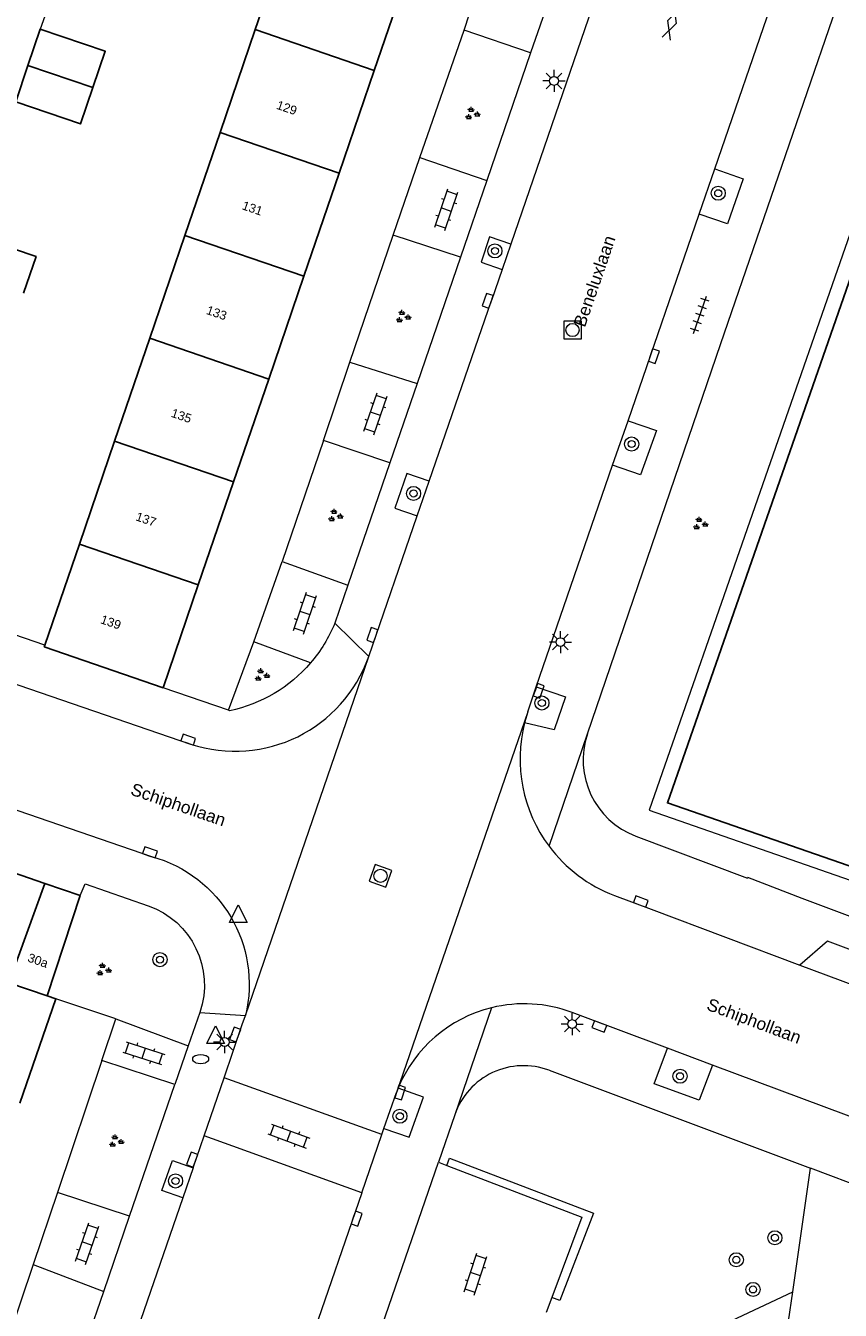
# Model space of a CAD drawing. Extents: x 131101 to 132041, y 397511 to 398853.
# Tile 28 of 80: x 131494 to 131540, y 397991 to 398063. Entities that reach past the tile are written whole.
import ezdxf
from ezdxf.enums import TextEntityAlignment as Align

# ---------------------------------------------------------------- set-up
doc = ezdxf.new("R2010")
doc.units = 0
doc.linetypes.add('DGN Style 2', pattern=[51.514866, 30.90892, -20.605946])
doc.layers.add('_vervallen situatie', color=250, linetype='Continuous', lineweight=9, plot=False)
for name, color, linetype, lineweight in [('gg-afsc-erfafscheiding', 250, 'Continuous', 9), ('gg-afsc-muur', 250, 'Continuous', 9), ('gg-bbg-bijgebouw', 10, 'Continuous', 25), ('gg-bbg-gedigitaliseerde bebouwing', 10, 'Continuous', 25), ('gg-bbg-gedigitaliseerde bijgebouw', 10, 'Continuous', 25), ('gg-bbg-hoofdgebouw', 10, 'Continuous', 25), ('gg-bbg-tussenscheiding', 10, 'Continuous', 25), ('gg-knt-verharding', 250, 'Continuous', 9), ('gg-knt-verharding nz', 250, 'DGN Style 2', 9), ('gg-kwrk-kunstwerk', 250, 'Continuous', 9), ('gt-grn-groengrens', 250, 'Continuous', 9), ('gt-grn-weggrens', 250, 'Continuous', 9), ('gt-symb-boom', 250, 'Continuous', 9), ('gt-symb-brandkraan', 250, 'Continuous', 9), ('gt-symb-gesloten verharding', 250, 'Continuous', 9), ('gt-symb-groenvak', 250, 'Continuous', 9), ('gt-symb-klinker verharding', 250, 'Continuous', 9), ('gt-symb-kolk', 250, 'Continuous', 9), ('gt-symb-lichtmast', 250, 'Continuous', 9), ('gt-symb-rioolschacht', 250, 'Continuous', 9), ('gt-symb-tegel verharding', 250, 'Continuous', 9), ('gt-symb-waterafsluiter', 250, 'Continuous', 9), ('X-AL-huisnummers', 2, 'Continuous', 25), ('X-AL-straatnaam', 3, 'Continuous', 35)]:
    doc.layers.add(name, color=color, linetype=linetype, lineweight=lineweight)
doc.styles.add('CS Annotative', font='arial.ttf')

# ---------------------------------------------------------------- blocks, each defined once
blk = doc.blocks.new('gt0-BOOM')
at = {"layer": 'gt-symb-boom'}
for radius in [0.4, 0.2]:
    blk.add_circle((0, 0), radius, dxfattribs=at)
blk = doc.blocks.new('gt0-RS')
at = {"layer": 'gt-symb-rioolschacht', "flags": 128}
blk.add_lwpolyline([(-0.5, -0.5), (0.5, -0.5), (0.5, 0.5), (-0.5, 0.5), (-0.5, -0.5)], close=True, dxfattribs=at)
at = {"layer": 'gt-symb-rioolschacht'}
blk.add_circle((0, 0), 0.375, dxfattribs=at)
blk = doc.blocks.new('gt0-GRVAK')
at = {"layer": 'gt-symb-groenvak'}
for p, q in [((-0.11, 0.189), (-0.228, 0.24)), ((-0.182, 0.153), (0.088, 0.153)), ((-0.091, 0.211), (-0.156, 0.322)), ((-0.047, 0.214), (-0.047, 0.393)), ((-0.004, 0.211), (0.061, 0.322)), ((0.015, 0.189), (0.133, 0.24)), ((0.262, -0.052), (0.197, 0.059)), ((0.305, -0.049), (0.305, 0.13)), ((0.349, -0.052), (0.414, 0.059)), ((-0.245, -0.228), (-0.363, -0.177)), ((-0.318, -0.264), (-0.047, -0.264)), ((-0.226, -0.206), (-0.291, -0.095)), ((-0.183, -0.203), (-0.183, -0.024)), ((-0.139, -0.206), (-0.074, -0.095)), ((-0.12, -0.228), (-0.002, -0.177)), ((0.243, -0.074), (0.125, -0.023)), ((0.17, -0.11), (0.441, -0.11)), ((0.368, -0.074), (0.486, -0.023))]:
    blk.add_line(p, q, dxfattribs=at)
blk = doc.blocks.new('gt0-KOLK')
at = {"layer": 'gt-symb-kolk', "flags": 128}
blk.add_lwpolyline([(0, 0), (0.375, 0), (0.375, 0.4), (-0.375, 0.4), (-0.375, 0), (0, 0)], dxfattribs=at)
blk = doc.blocks.new('gt0-KL1')
at = {"layer": 'gt-symb-klinker verharding'}
for p, q in [((-1.15, 0.3), (1.15, 0.3)), ((-1, -0.3), (-1, 0.3)), ((-0.5, 0.3), (-0.5, 0.45)), ((0, -0.3), (0, 0.3)), ((0.5, 0.3), (0.5, 0.45)), ((1, -0.3), (1, 0.3)), ((-1.15, -0.3), (1.15, -0.3)), ((-0.5, -0.45), (-0.5, -0.3)), ((0.5, -0.45), (0.5, -0.3))]:
    blk.add_line(p, q, dxfattribs=at)
blk = doc.blocks.new('gt0-GESVH1')
at = {"layer": 'gt-symb-gesloten verharding'}
for p, q in [((-0.992, -0.261), (0.008, 0.239)), ((0.008, -0.261), (-0.992, 0.239)), ((0.008, 0.239), (1.008, -0.261)), ((1.008, 0.239), (0.008, -0.261))]:
    blk.add_line(p, q, dxfattribs=at)
blk = doc.blocks.new('gt0-TEG1')
at = {"layer": 'gt-symb-tegel verharding'}
for p, q in [((-1.125, 0), (1.125, 0)), ((-0.9, -0.25), (-0.9, 0.25)), ((-0.45, -0.25), (-0.45, 0.25)), ((0, -0.25), (0, 0.25)), ((0.45, -0.25), (0.45, 0.25)), ((0.9, -0.25), (0.9, 0.25))]:
    blk.add_line(p, q, dxfattribs=at)
blk = doc.blocks.new('gt0-LMAST')
at = {"layer": 'gt-symb-lichtmast'}
for p, q in [((-0.182, 0.173), (-0.447, 0.438)), ((-0.005, 0.246), (-0.005, 0.621)), ((0.172, 0.173), (0.437, 0.438)), ((-0.255, -0.004), (-0.63, -0.004)), ((-0.182, -0.181), (-0.447, -0.446)), ((-0.005, -0.254), (-0.005, -0.629)), ((0.437, -0.446), (0.172, -0.181)), ((0.245, -0.004), (0.62, -0.004))]:
    blk.add_line(p, q, dxfattribs=at)
blk.add_circle((-0.005, -0.004), 0.25, dxfattribs=at)
blk = doc.blocks.new('gt0-BR')
at = {"layer": 'gt-symb-brandkraan', "extrusion": (0, 0, -1)}
for centre, radius, start, end in [((0.244, 0), 0.206, 287.56693, 72.43306), ((-0.599, -2.664), 3, 72.43306, 73.10795), ((0, -0.691), 0.938, 73.10795, 106.89201), ((0.599, -2.664), 3, 106.89201, 107.56691), ((-0.244, 0), 0.206, 107.56691, 252.43305), ((-0.599, 2.664), 3, 286.89203, 287.56693), ((0.599, 2.664), 3, 252.43305, 253.10794)]:
    blk.add_arc(centre, radius, start, end, dxfattribs=at)
at = {"layer": 'gt-symb-brandkraan'}
blk.add_arc((0, 0.691), 0.938, 253.10797, 286.89206, dxfattribs=at)
blk = doc.blocks.new('_vervallen situatie')
at = {"layer": 'gg-knt-verharding'}
for p, q in [((131533.249, 398055.337), (131537.367, 398067.288)), ((131524.349, 398066.356), (131522.823, 398061.912)), ((131526.309, 398064.467), (131521.708, 398051.073)), ((131522.823, 398061.912), (131519.058, 398063.201)), ((131522.823, 398061.912), (131520.341, 398054.686)), ((131516.543, 398055.992), (131520.341, 398054.686)), ((131532.367, 398052.776), (131533.249, 398055.337)), ((131520.341, 398054.686), (131518.846, 398050.336)), ((131528.339, 398041.083), (131532.367, 398052.776)), ((131518.846, 398050.336), (131515.035, 398051.578)), ((131521.708, 398051.073), (131521.214, 398049.637)), ((131518.846, 398050.336), (131516.392, 398043.192)), ((131521.214, 398049.637), (131520.613, 398047.886)), ((131517.078, 398037.65), (131520.613, 398047.886)), ((131512.58, 398044.402), (131516.392, 398043.192)), ((131516.392, 398043.192), (131514.846, 398038.692)), ((131527.468, 398038.557), (131528.339, 398041.083)), ((131514.846, 398038.692), (131511.083, 398039.969)), ((131514.846, 398038.692), (131512.467, 398031.766)), ((131523.144, 398026.005), (131527.468, 398038.557)), ((131516.402, 398035.693), (131517.078, 398037.65)), ((131513.655, 398027.737), (131516.402, 398035.693)), ((131508.746, 398033.115), (131512.467, 398031.766)), ((131512.467, 398031.766), (131511.73, 398029.62)), ((131481.467, 398030.361), (131503.563, 398022.769)), ((131464.472, 398029.053), (131501.341, 398016.41)), ((131510.348, 398027.364), (131507.14, 398028.556)), ((131506.667, 398007.402), (131513.655, 398027.737)), ((131522.66, 398024.6), (131523.144, 398026.005)), ((131522.66, 398024.6), (131515.215, 398003.046)), ((131499.325, 398007.215), (131503.43, 398005.695)), ((131504.08, 398007.582), (131503.43, 398005.695)), ((131506.49, 398006.89), (131506.667, 398007.402)), ((131505.454, 398003.88), (131506.49, 398006.89)), ((131503.43, 398005.695), (131502.676, 398003.502)), ((131502.676, 398003.502), (131498.529, 398004.851)), ((131504.322, 398000.589), (131505.454, 398003.88)), ((131514.394, 398000.664), (131505.454, 398003.88)), ((131500.107, 397996.041), (131502.676, 398003.502)), ((131514.512, 398001.007), (131515.215, 398003.046)), ((131515.309, 398003.284), (131515.215, 398003.046)), ((131513.26, 397997.372), (131514.394, 398000.664)), ((131514.394, 398000.664), (131514.512, 398001.007)), ((131503.702, 397998.788), (131504.322, 398000.589)), ((131505.959, 398000), (131504.322, 398000.589)), ((131513.26, 397997.372), (131505.959, 398000)), ((131503.702, 397998.788), (131503.116, 397997.086)), ((131500.107, 397996.041), (131496.011, 397997.374)), ((131503.116, 397997.086), (131498.803, 397984.548)), ((131513.26, 397997.372), (131500.577, 397960.526)), ((131498.641, 397991.783), (131500.107, 397996.041)), ((131494.644, 397993.315), (131498.641, 397991.783)), ((131496.051, 397984.257), (131498.641, 397991.783))]:
    blk.add_line(p, q, dxfattribs=at)
at = {"layer": 'gg-knt-verharding', "flags": 128}
for points in [[(131533.249, 398055.337), (131534.86, 398054.782), (131533.965, 398052.226), (131532.367, 398052.776)], [(131521.708, 398051.073), (131520.5, 398051.488), (131520.018, 398050.048), (131521.214, 398049.637)], [(131528.339, 398041.083), (131529.944, 398040.53), (131529.05, 398038.012), (131527.468, 398038.557)], [(131517.078, 398037.65), (131515.809, 398038.088), (131515.121, 398036.135), (131516.402, 398035.693)], [(131523.144, 398026.005), (131524.789, 398025.451), (131524.149, 398023.584), (131522.476, 398023.978)], [(131497.31, 398014.19), (131497.58, 398014.86), (131501.15, 398013.621)], [(131514.512, 398001.007), (131515.945, 398000.513), (131516.751, 398002.787), (131515.309, 398003.284)], [(131503.116, 397997.086), (131501.932, 397997.493), (131502.529, 397999.192), (131503.702, 397998.788)]]:
    blk.add_lwpolyline(points, dxfattribs=at)
at = {"layer": 'gg-knt-verharding', "extrusion": (0, 0, -1)}
for centre, radius, start, end in [((-131504.102, 398032.741), 8.242, 202.25517, 220.72716), ((-131504.068, 398032.766), 8.284, 220.69874, 258.06253), ((-131499.37, 398009.166), 7.508, 105.2237, 193.58871), ((-131499.582, 398009.13), 4.757, 109.24537, 198.99119)]:
    blk.add_arc(centre, radius, start, end, dxfattribs=at)
at = {"layer": 'gg-knt-verharding'}
for centre, radius, start, end in [((131506.079, 398030.393), 8.029, 251.74044, 340.67895), ((131530.496, 398021.941), 8.275, 165.74751, 216.73986), ((131530.41, 398021.875), 4.613, 161.36472, 249.30891), ((131530.498, 398021.943), 8.278, 216.74403, 249.25406), ((131522.464, 398000.317), 7.751, 69.56577, 103.86178), ((131522.467, 398000.322), 7.747, 103.8931, 157.51934), ((131522.419, 398000.44), 4.124, 69.39954, 160.92012)]:
    blk.add_arc(centre, radius, start, end, dxfattribs=at)
at = {"layer": 'gt-grn-weggrens'}
for p, q in [((131511.73, 398029.62), (131513.655, 398027.737)), ((131523.865, 398016.991), (131526.039, 398023.349)), ((131504.08, 398007.582), (131506.667, 398007.402)), ((131520.607, 398007.842), (131518.522, 398001.788))]:
    blk.add_line(p, q, dxfattribs=at)
at = {"layer": 'gt-symb-boom'}
for p in [(131533.449, 398053.959), (131520.799, 398050.693), (131528.542, 398039.76), (131516.188, 398036.961), (131523.457, 398025.098), (131515.413, 398001.703), (131502.705, 397998.037)]:
    blk.add_blockref('gt0-BOOM', p, dxfattribs=at)
at = {"layer": 'gt-symb-boom', "rotation": 160.966920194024}
blk.add_blockref('gt0-BOOM', (131501.825, 398010.568), dxfattribs=at)
at = {"layer": 'gt-symb-brandkraan'}
blk.add_blockref('gt0-BR', (131504.13, 398004.94), dxfattribs=at)
at = {"layer": 'gt-symb-gesloten verharding', "rotation": 70.96692019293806}
blk.add_blockref('gt0-GESVH1', (131530.82, 398063.653), dxfattribs=at)
at = {"layer": 'gt-symb-groenvak'}
for p in [(131519.5, 398058.461), (131515.58, 398046.965), (131511.739, 398035.701), (131507.581, 398026.669), (131498.617, 398009.987), (131499.325, 398000.282)]:
    blk.add_blockref('gt0-GRVAK', p, dxfattribs=at)
at = {"layer": 'gt-symb-klinker verharding'}
for p, rotation in [((131518.044, 398053.028), 71.03974891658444), ((131514.033, 398041.474), 71.03974891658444), ((131510.041, 398030.187), 71.03974891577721), ((131500.916, 398005.266), 342.0544369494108), ((131509.125, 398000.581), 339.7524984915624), ((131497.701, 397994.489), 70.96692019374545)]:
    blk.add_blockref('gt0-KL1', p, dxfattribs=dict(at, rotation=rotation))
at = {"layer": 'gt-symb-kolk'}
for p, rotation in [((131520.579, 398047.807), 71.22088212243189), ((131529.614, 398044.801), 251.2208821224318), ((131514.052, 398028.88), 70.85862620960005), ((131523.09, 398025.85), 251.2208821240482), ((131503.362, 398022.837), 340.9669201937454), ((131501.199, 398016.446), 341.0939390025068), ((131506.274, 398006.263), 70.24210003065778), ((131515.242, 398003.103), 251.6919318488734), ((131503.837, 397999.179), 70.36929772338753), ((131512.776, 397995.963), 251.5106736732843)]:
    blk.add_blockref('gt0-KOLK', p, dxfattribs=dict(at, rotation=rotation))
at = {"layer": 'gt-symb-lichtmast'}
for p in [(131524.152, 398060.323), (131524.514, 398028.549), (131525.18, 398006.923), (131505.492, 398005.907)]:
    blk.add_blockref('gt0-LMAST', p, dxfattribs=at)
at = {"layer": 'gt-symb-tegel verharding', "rotation": 71.09393900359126}
blk.add_blockref('gt0-TEG1', (131532.411, 398047.076), dxfattribs=at)
blk = doc.blocks.new('gt0-WAFSL')
at = {"layer": 'gt-symb-waterafsluiter'}
for p, q in [((-0.5, -0.333), (0, 0.667)), ((0, 0.667), (0.5, -0.333)), ((0.5, -0.333), (-0.5, -0.333))]:
    blk.add_line(p, q, dxfattribs=at)

msp = doc.modelspace()

# ---------------------------------------------------------------- linework, layer by layer
at = {"layer": 'gg-afsc-erfafscheiding'}
msp.add_line((131497.651, 398070.749), (131495.047, 398063.243), dxfattribs=at)
at = {"layer": 'gg-afsc-muur', "flags": 128}
msp.add_lwpolyline([(131495.302, 398028.372), (131484.304, 398032.15), (131485.637, 398035.968)], dxfattribs=at)
at = {"layer": 'gg-bbg-bijgebouw'}
for p, q in [((131495.047, 398063.243), (131494.349, 398061.188)), ((131494.349, 398061.188), (131493.651, 398059.133)), ((131492.394, 398015.888), (131495.298, 398014.885)), ((131495.298, 398014.885), (131497.31, 398014.19)), ((131497.31, 398014.19), (131495.44, 398008.51))]:
    msp.add_line(p, q, dxfattribs=at)
at = {"layer": 'gg-bbg-gedigitaliseerde bebouwing'}
for p, q in [((131507.221, 398063.221), (131509.213, 398069.045)), ((131505.229, 398057.397), (131507.221, 398063.221)), ((131503.237, 398051.572), (131505.229, 398057.397)), ((131501.245, 398045.748), (131503.237, 398051.572)), ((131499.253, 398039.924), (131501.245, 398045.748)), ((131497.26, 398034.1), (131499.253, 398039.924)), ((131495.302, 398028.372), (131497.26, 398034.1))]:
    msp.add_line(p, q, dxfattribs=at)
at = {"layer": 'gg-bbg-gedigitaliseerde bijgebouw', "flags": 128}
for points in [[(131495.047, 398063.243), (131498.722, 398061.995), (131498.024, 398059.94)], [(131498.024, 398059.94), (131497.326, 398057.885), (131493.651, 398059.133)], [(131491.053, 398051.65), (131494.805, 398050.376), (131494.101, 398048.294)]]:
    msp.add_lwpolyline(points, dxfattribs=at)
at = {"layer": 'gg-bbg-hoofdgebouw'}
for p, q in [((131515.955, 398066.738), (131513.962, 398060.914)), ((131513.962, 398060.914), (131511.969, 398055.09)), ((131511.969, 398055.09), (131509.976, 398049.266)), ((131509.976, 398049.266), (131507.983, 398043.442)), ((131507.983, 398043.442), (131505.99, 398037.618)), ((131505.99, 398037.618), (131503.997, 398031.794)), ((131503.997, 398031.794), (131502, 398025.96)), ((131495.27, 398028.28), (131495.302, 398028.372)), ((131502, 398025.96), (131495.27, 398028.28)), ((131495.92, 398008.35), (131493.89, 398002.447)), ((131495.44, 398008.51), (131495.92, 398008.35))]:
    msp.add_line(p, q, dxfattribs=at)
at = {"layer": 'gg-bbg-hoofdgebouw', "flags": 128}
msp.add_lwpolyline([(131576.382, 398051.629), (131561.483, 398008.695), (131548.869, 398013.09), (131549.021, 398013.525), (131550.938, 398012.858), (131565.581, 398054.87), (131556.029, 398058.194), (131541.387, 398016.183), (131543.304, 398015.516), (131543.154, 398015.081), (131530.571, 398019.441), (131548.058, 398069.613), (131560.71, 398065.232)], dxfattribs=at)
at = {"layer": 'gg-bbg-tussenscheiding'}
for p, q in [((131513.962, 398060.914), (131507.221, 398063.221)), ((131494.349, 398061.188), (131498.024, 398059.94)), ((131511.969, 398055.09), (131505.229, 398057.397)), ((131509.976, 398049.266), (131503.237, 398051.572)), ((131507.983, 398043.442), (131501.245, 398045.748)), ((131505.99, 398037.618), (131499.253, 398039.924)), ((131503.997, 398031.794), (131497.26, 398034.1)), ((131493.255, 398009.259), (131495.298, 398014.885)), ((131493.255, 398009.259), (131495.44, 398008.51))]:
    msp.add_line(p, q, dxfattribs=at)
at = {"layer": 'gg-knt-verharding'}
for p, q in [((131533.595, 398045.444), (131542.81, 398072.236)), ((131519.058, 398063.201), (131520.485, 398067.547)), ((131516.543, 398055.992), (131519.058, 398063.201)), ((131515.035, 398051.578), (131516.543, 398055.992)), ((131512.58, 398044.402), (131515.035, 398051.578)), ((131526.039, 398023.349), (131533.595, 398045.444)), ((131511.083, 398039.969), (131512.58, 398044.402)), ((131511.083, 398039.969), (131508.746, 398033.115)), ((131507.14, 398028.556), (131508.746, 398033.115)), ((131505.703, 398024.688), (131507.14, 398028.556)), ((131505.703, 398024.688), (131502, 398025.96)), ((131505.781, 398024.661), (131505.703, 398024.688)), ((131522.66, 398024.6), (131522.476, 398023.978)), ((131528.78, 398017.56), (131535.11, 398015.186)), ((131535.124, 398015.215), (131535.11, 398015.186)), ((131527.566, 398014.202), (131529.656, 398013.418)), ((131529.656, 398013.418), (131538.078, 398010.259)), ((131499.325, 398007.215), (131495.92, 398008.35)), ((131498.529, 398004.851), (131499.325, 398007.215)), ((131530.58, 398005.552), (131525.17, 398007.58)), ((131533.117, 398004.6), (131530.58, 398005.552)), ((131498.529, 398004.851), (131496.011, 397997.374)), ((131523.87, 398004.3), (131538.672, 397998.759)), ((131564.754, 397992.738), (131533.117, 398004.6)), ((131518.522, 398001.788), (131517.595, 397999.098)), ((131514.41, 397989.849), (131517.595, 397999.098)), ((131517.595, 397999.098), (131518.07, 397998.916)), ((131537.668, 397991.754), (131538.672, 397998.759)), ((131558.786, 397991.229), (131538.672, 397998.759)), ((131496.011, 397997.374), (131494.644, 397993.315)), ((131494.644, 397993.315), (131492.079, 397985.695)), ((131524.024, 397991.437), (131523.706, 397990.581)), ((131526.963, 397986.741), (131537.668, 397991.754)), ((131537.431, 397990.101), (131537.668, 397991.754))]:
    msp.add_line(p, q, dxfattribs=at)
at = {"layer": 'gg-knt-verharding', "flags": 128}
for points in [[(131577.376, 397999.336), (131538.208, 398014.024), (131535.124, 398015.215)], [(131545.899, 398007.326), (131545.673, 398009.341), (131539.635, 398011.608), (131538.078, 398010.259)], [(131533.117, 398004.6), (131532.37, 398002.608), (131529.827, 398003.543), (131530.58, 398005.552)], [(131518.07, 397998.916), (131525.716, 397995.993), (131524.024, 397991.437)]]:
    msp.add_lwpolyline(points, dxfattribs=at)
at = {"layer": 'gg-knt-verharding nz'}
msp.add_line((131538.078, 398010.259), (131545.899, 398007.326), dxfattribs=at)
at = {"layer": 'gg-kwrk-kunstwerk', "flags": 128}
msp.add_lwpolyline([(131547.5, 398070.579), (131529.533, 398019.028), (131562.012, 398007.726), (131577.196, 398051.346), (131576.382, 398051.629)], dxfattribs=at)
at = {"layer": 'gt-grn-groengrens', "flags": 128}
msp.add_lwpolyline([(131518.07, 397998.916), (131518.227, 397999.327), (131526.376, 397996.211), (131524.483, 397991.261), (131524.024, 397991.437)], dxfattribs=at)

# ---------------------------------------------------------------- block references
at = {"layer": '_vervallen situatie'}
msp.add_blockref('_vervallen situatie', (0, 0), dxfattribs=at)
at = {"layer": 'gt-symb-boom'}
for p in [(131531.285, 398003.967), (131536.66, 397994.82), (131534.473, 397993.574), (131535.419, 397991.894)]:
    msp.add_blockref('gt0-BOOM', p, dxfattribs=at)
at = {"layer": 'gt-symb-groenvak'}
msp.add_blockref('gt0-GRVAK', (131532.413, 398035.24), dxfattribs=at)
at = {"layer": 'gt-symb-klinker verharding', "rotation": 71.87318748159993}
msp.add_blockref('gt0-KL1', (131519.702, 397992.764), dxfattribs=at)
at = {"layer": 'gt-symb-kolk'}
for p, rotation in [((131528.992, 398013.665), 339.6450388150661), ((131526.788, 398006.974), 159.135338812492)]:
    msp.add_blockref('gt0-KOLK', p, dxfattribs=dict(at, rotation=rotation))
at = {"layer": 'gt-symb-rioolschacht'}
msp.add_blockref('gt0-RS', (131525.197, 398046.214), dxfattribs=at)
at = {"layer": 'gt-symb-rioolschacht', "rotation": 70.67751762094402}
msp.add_blockref('gt0-RS', (131514.321, 398015.311), dxfattribs=at)
at = {"layer": 'gt-symb-waterafsluiter'}
for p in [(131506.26, 398013.002), (131504.973, 398006.154)]:
    msp.add_blockref('gt0-WAFSL', p, dxfattribs=at)

# ---------------------------------------------------------------- texts
at = {"layer": 'X-AL-huisnummers', "style": 'CS Annotative'}
for s, rotation, p in [('129', 341.1, (131508.929, 398058.562)), ('131', 341.1, (131506.983, 398052.874)), ('133', 341.1, (131504.955, 398046.949)), ('135', 341.1, (131502.962, 398041.125)), ('137', 341.1, (131500.956, 398035.262)), ('139', 341.1, (131498.962, 398029.437)), ('30a', 340.9, (131494.835, 398010.284))]:
    msp.add_text(s, height=0.5, rotation=rotation, dxfattribs=at).set_placement(p, align=Align.CENTER)
at = {"layer": 'X-AL-straatnaam', "style": 'CS Annotative'}
for s, rotation, p in [('Beneluxlaan', 71, (131526.425, 398048.988)), ('Schiphollaan', 341, (131502.836, 398019.263)), ('Schiphollaan', 339.5, (131535.451, 398007.015))]:
    msp.add_text(s, height=0.7, rotation=rotation, dxfattribs=at).set_placement(p, align=Align.MIDDLE)

doc.saveas('drawing.dxf')
